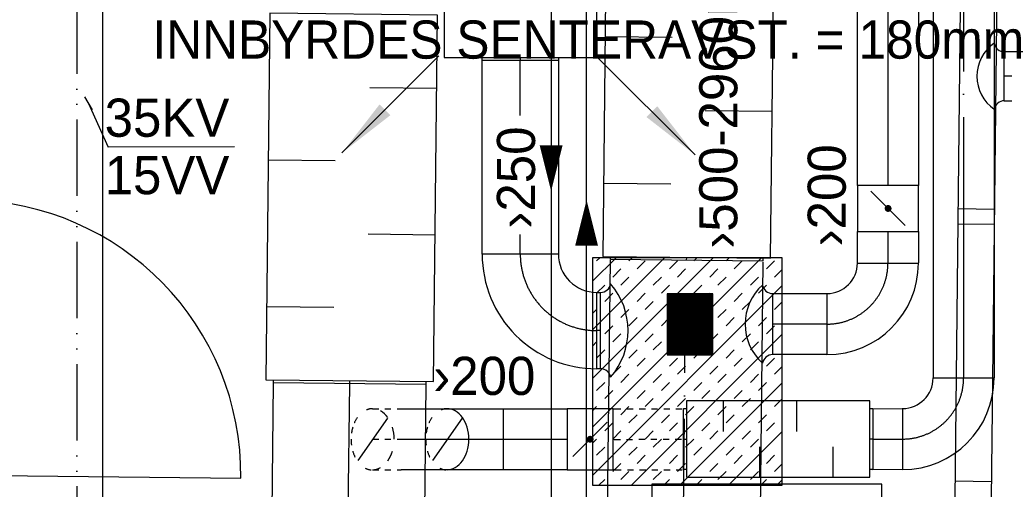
# Model space of a CAD drawing. Header units: millimetres. Extents: x 0 to 83248, y 0 to 52411.
# Tile 58 of 63: x 56048 to 59275, y 44834 to 46372. Entities that reach past the tile are written whole.
import ezdxf
from ezdxf.enums import TextEntityAlignment as Align

# ---------------------------------------------------------------- set-up
doc = ezdxf.new("R2010")
doc.units = ezdxf.units.MM
doc.header["$LTSCALE"] = 50
doc.header["$MEASUREMENT"] = 0
doc.header["$PDMODE"] = 1
for name, pattern in [('2V-CENT', [23, 20, -1.5, 0, -1.5]), ('V-GOMD', [0.8, 0.4, -0.4]), ('V-KV', [2, 1, 1]), ('V-V', [2, 1, 1]), ('V-VV', [8, 5, -1, 0, -1, 0, -1])]:
    doc.linetypes.add(name, pattern=pattern)
doc.layers.get('0').update_dxf_attribs({"linetype": 'CONTINUOUS'})
for name, color, linetype in [('20605A200D001$0$A24-HEL1', 251, 'CONTINUOUS'), ('UTSP_T', 1, 'CONTINUOUS'), ('V060-', 3, 'CONTINUOUS'), ('V061-', 1, 'CONTINUOUS'), ('V070-', 3, 'CONTINUOUS'), ('V080', 1, 'CONTINUOUS'), ('V080-', 3, 'CONTINUOUS'), ('V081', 1, 'CONTINUOUS'), ('V110-', 6, 'CONTINUOUS')]:
    doc.layers.add(name, color=color, linetype=linetype)
doc.styles.add('FISO', font='fiso')
doc.styles.add('ISO', font='ISO')
doc.styles.add('SIMPLEX', font='SIMPLEX')

# ---------------------------------------------------------------- blocks, each defined once
blk = doc.blocks.new('LD_P')
for p, q in [((-0.5, 0.5), (-0.5, -0.5)), ((0.5, 0.5), (-0.5, 0.5)), ((0.5, -0.5), (0.5, 0.5)), ((-0.5, -0.5), (0.5, -0.5))]:
    blk.add_line(p, q)
at = {"color": 1}
for p, q in [((-0.3, 0.5), (-0.3, 0.1)), ((0.1, 0.5), (0.1, 0.1)), ((-0.1, -0.5), (-0.1, -0.1)), ((0.3, -0.5), (0.3, -0.1))]:
    blk.add_line(p, q, dxfattribs=at)
blk = doc.blocks.new('C3A', base_point=(16246, 22590.5))
at = {"color": 0, "linetype": 'ByBlock'}
blk.add_line((16247, 22590.5), (16246, 22590.5), dxfattribs=at)
blk = doc.blocks.new('K3A', base_point=(16246, 22590.5))
at = {"color": 0, "linetype": 'ByBlock'}
for p, q in [((16246, 22591), (16247, 22591)), ((16247, 22591), (16247, 22590)), ((16247, 22590), (16246, 22590))]:
    blk.add_line(p, q, dxfattribs=at)
blk = doc.blocks.new('33A', base_point=(16246, 22590.5))
blk.add_point((16247, 22590.5))
at = {"color": 0, "linetype": 'ByBlock'}
blk.add_blockref('K3A', (16246, 22590.5), dxfattribs=at)
at = {"color": 1, "linetype": '2V-CENT'}
blk.add_blockref('C3A', (16246, 22590.5), dxfattribs=at)
at = {"style": 'SIMPLEX', "flags": 3}
blk.add_attdef('0', (16246, 22590.5), '', height=1, dxfattribs=at)
blk = doc.blocks.new('FLCG45', base_point=(6, 3))
at = {"color": 1, "linetype": 'V-GOMD'}
blk.add_line((5.756, 2.654), (6.244, 3.346), dxfattribs=at)
blk = doc.blocks.new('CBOJ90_PB', base_point=(86107, 31352))
at = {"color": 0, "linetype": 'ByBlock'}
blk.add_arc((86106, 31353), 1, 270, 360, dxfattribs=at)
blk = doc.blocks.new('KBOJ90_PB', base_point=(86107, 31352))
at = {"color": 0, "linetype": 'ByBlock'}
for p, q in [((86106.5, 31353), (86107.5, 31353)), ((86106, 31352.5), (86106, 31351.5))]:
    blk.add_line(p, q, dxfattribs=at)
for radius in [1.5, 0.5]:
    blk.add_arc((86106, 31353), radius, 270, 360, dxfattribs=at)
blk = doc.blocks.new('3BOJ90_PB', base_point=(86107, 31352))
for p in [(86107, 31353), (86106, 31352)]:
    blk.add_point(p)
at = {"color": 1, "linetype": '2V-CENT'}
blk.add_blockref('CBOJ90_PB', (86107, 31352), dxfattribs=at)
at = {"color": 0, "linetype": 'ByBlock'}
blk.add_blockref('KBOJ90_PB', (86107, 31352), dxfattribs=at)
at = {"style": 'ISO', "flags": 3}
blk.add_attdef('0', (86107, 31352), '', height=1, dxfattribs=at)
blk = doc.blocks.new('KSP_P', base_point=(16239.5, 22597.5))
at = {"color": 0, "linetype": 'ByBlock'}
for p, q in [((16240, 22598), (16239, 22598)), ((16239, 22598), (16239, 22597)), ((16240, 22597), (16240, 22598)), ((16239, 22597), (16240, 22597))]:
    blk.add_line(p, q, dxfattribs=at)
blk = doc.blocks.new('2SP_P', base_point=(16239.5, 22597.5))
for p in [(16239, 22597.5), (16240, 22597.5)]:
    blk.add_point(p)
at = {"color": 0, "linetype": 'ByBlock'}
blk.add_blockref('KSP_P', (16239.5, 22597.5), dxfattribs=at)
at = {"style": 'SIMPLEX', "flags": 3}
blk.add_attdef('0', (16239.5, 22597.5), '', height=1, dxfattribs=at)
blk = doc.blocks.new('SPJALL', base_point=(16229, 22594))
at = {"color": 1}
blk.add_line((16228.625, 22593.625), (16229.375, 22594.375), dxfattribs=at)
at = {"color": 1, "const_width": 0.075}
blk.add_lwpolyline([(16229, 22594.0375, -1), (16229, 22593.9625, -1), (16229, 22594.0375, -1)], format="xyb", dxfattribs=at)
blk = doc.blocks.new('TAK_P', base_point=(16247.5, 22586.5))
for p, q in [((16248, 22587), (16247, 22587)), ((16247, 22587), (16247, 22586)), ((16248, 22586), (16248, 22587)), ((16247, 22586), (16248, 22586))]:
    blk.add_line(p, q)
blk = doc.blocks.new('V420', base_point=(455, 404.5))
blk.add_line((455, 404.5), (464, 404.5))
blk.add_solid([(455, 404.5), (459, 405), (459, 404)])
blk = doc.blocks.new('V421', base_point=(455.5, 404.5))
at = {"rotation": 180}
blk.add_blockref('V420', (464.5, 404.5), dxfattribs=at)
blk = doc.blocks.new('A504')
at = {"color": 0}
for p, q in [((-378.8, -15.3), (375.3, -15.3)), ((-378.8, -317), (-378.8, -15.3)), ((339.2, -115.3), (208.5, -14.7)), ((211.2, -115), (338.4, -14.3)), ((211.2, -17.1), (211.2, -115)), ((339.2, -14.7), (339.2, -115.3)), ((375.3, -15.3), (375.3, -317)), ((-6.1, -73.1), (-6.1, -59.1)), ((-6.1, -59.1), (211.2, -59.1)), ((338.4, -59.1), (406.9, -59.1)), ((-338.6, -72.7), (335, -72.7)), ((-298.4, -72.7), (-298.4, -273.9)), ((-1.8, -72.7), (-1.8, -64.7)), ((-1.8, -64.7), (211.2, -64.7)), ((275.8, -67.5), (275.8, -145.8)), ((284.8, -72.7), (284.8, -273.9)), ((338.4, -64.7), (408.9, -64.7)), ((250.3, -145.8), (305.1, -145.8)), ((-303.7, -218.5), (-137.3, -218.5)), ((-137.3, -218.5), (-180.4, -204.6)), ((-180.4, -204.6), (-180.4, -229.7)), ((-180.4, -229.7), (-137.3, -218.5)), ((-338.6, -273.9), (335, -273.9)), ((375.3, -317), (-378.8, -317))]:
    blk.add_line(p, q, dxfattribs=at)
blk = doc.blocks.new('*X322')
at = {"color": 0}
for p, q in [((57924.9, 45037.9), (58479.4, 45592.4)), ((57924.9, 45197), (58320.3, 45592.4)), ((57924.9, 45356.1), (58161.2, 45592.4)), ((57924.9, 45515.2), (58002.1, 45592.4)), ((57938.6, 45581.9), (57949.1, 45592.4)), ((58044.6, 45581.9), (58055.1, 45592.4)), ((58071.1, 45555.4), (58097.7, 45581.9)), ((58177.2, 45555.4), (58203.7, 45581.9)), ((58256.8, 45581.9), (58267.3, 45592.4)), ((58362.8, 45581.9), (58373.3, 45592.4)), ((58389.3, 45555.4), (58415.9, 45581.9)), ((58495.4, 45555.4), (58521.9, 45581.9)), ((57991.6, 45528.8), (58018.1, 45555.4)), ((58203.7, 45528.8), (58230.2, 45555.4)), ((58309.8, 45528.8), (58336.3, 45555.4)), ((58521.9, 45528.8), (58547.1, 45554)), ((57924.9, 44878.8), (58547.1, 45501)), ((57938.6, 45475.8), (57965.1, 45502.3)), ((58018.1, 45502.3), (58044.6, 45528.8)), ((58124.2, 45502.3), (58150.7, 45528.8)), ((58150.7, 45475.8), (58177.2, 45502.3)), ((58256.8, 45475.8), (58283.3, 45502.3)), ((58336.3, 45502.3), (58362.8, 45528.8)), ((58442.4, 45502.3), (58468.9, 45528.8)), ((58468.9, 45475.8), (58495.4, 45502.3)), ((57965.1, 45449.3), (57991.6, 45475.8)), ((58071.1, 45449.3), (58097.7, 45475.8)), ((58283.3, 45449.3), (58309.8, 45475.8)), ((58389.3, 45449.3), (58415.9, 45475.8)), ((58097.7, 45422.8), (58124.2, 45449.3)), ((58203.7, 45422.8), (58230.2, 45449.3)), ((58415.9, 45422.8), (58442.4, 45449.3)), ((58521.9, 45422.8), (58547.1, 45447.9)), ((57924.9, 45409.1), (57938.6, 45422.8)), ((58018.1, 45396.3), (58044.6, 45422.8)), ((58230.2, 45396.3), (58256.8, 45422.8)), ((58336.3, 45396.3), (58362.8, 45422.8)), ((58044.6, 45369.7), (58071.1, 45396.3)), ((58150.7, 45369.7), (58177.2, 45396.3)), ((58362.8, 45369.7), (58389.3, 45396.3)), ((58468.9, 45369.7), (58495.4, 45396.3)), ((57965.1, 45343.2), (57991.6, 45369.7)), ((57991.6, 45316.7), (58018.1, 45343.2)), ((58052.4, 44847.2), (58547.1, 45341.9)), ((58097.7, 45316.7), (58124.2, 45343.2)), ((58177.2, 45343.2), (58203.7, 45369.7)), ((58283.3, 45343.2), (58309.8, 45369.7)), ((58309.8, 45316.7), (58336.3, 45343.2)), ((58415.9, 45316.7), (58442.4, 45343.2)), ((58495.4, 45343.2), (58521.9, 45369.7)), ((57924.9, 45303.1), (57938.6, 45316.7)), ((58124.2, 45290.2), (58150.7, 45316.7)), ((58230.2, 45290.2), (58256.8, 45316.7)), ((58442.4, 45290.2), (58468.9, 45316.7)), ((57938.6, 45263.7), (57965.1, 45290.2)), ((58044.6, 45263.7), (58071.1, 45290.2)), ((58256.8, 45263.7), (58283.3, 45290.2)), ((58362.8, 45263.7), (58389.3, 45290.2)), ((58071.1, 45237.2), (58097.7, 45263.7)), ((58177.2, 45237.2), (58203.7, 45263.7)), ((58389.3, 45237.2), (58415.9, 45263.7)), ((58495.4, 45237.2), (58521.9, 45263.7)), ((57991.6, 45210.6), (58018.1, 45237.2)), ((58018.1, 45184.1), (58044.6, 45210.6)), ((58124.2, 45184.1), (58150.7, 45210.6)), ((58203.7, 45210.6), (58230.2, 45237.2)), ((58309.8, 45210.6), (58336.3, 45237.2)), ((58336.3, 45184.1), (58362.8, 45210.6)), ((58442.4, 45184.1), (58468.9, 45210.6)), ((58521.9, 45210.6), (58547.1, 45235.8)), ((57938.6, 45157.6), (57965.1, 45184.1)), ((58150.7, 45157.6), (58177.2, 45184.1)), ((58211.5, 44847.2), (58547.1, 45182.8)), ((58256.8, 45157.6), (58283.3, 45184.1)), ((58468.9, 45157.6), (58495.4, 45184.1)), ((57965.1, 45131.1), (57991.6, 45157.6)), ((58071.1, 45131.1), (58097.7, 45157.6)), ((58283.3, 45131.1), (58309.8, 45157.6)), ((58389.3, 45131.1), (58415.9, 45157.6)), ((58097.7, 45104.6), (58124.2, 45131.1)), ((58203.7, 45104.6), (58230.2, 45131.1)), ((58415.9, 45104.6), (58442.4, 45131.1)), ((58521.9, 45104.6), (58547.1, 45129.7)), ((57924.9, 45090.9), (57938.6, 45104.6)), ((58018.1, 45078.1), (58044.6, 45104.6)), ((58230.2, 45078.1), (58256.8, 45104.6)), ((58336.3, 45078.1), (58362.8, 45104.6)), ((57965.1, 45025), (57991.6, 45051.5)), ((58044.6, 45051.5), (58071.1, 45078.1)), ((58150.7, 45051.5), (58177.2, 45078.1)), ((58177.2, 45025), (58203.7, 45051.5)), ((58283.3, 45025), (58309.8, 45051.5)), ((58362.8, 45051.5), (58389.3, 45078.1)), ((58468.9, 45051.5), (58495.4, 45078.1)), ((58495.4, 45025), (58521.9, 45051.5)), ((57991.6, 44998.5), (58018.1, 45025)), ((58097.7, 44998.5), (58124.2, 45025)), ((58309.8, 44998.5), (58336.3, 45025)), ((58370.6, 44847.2), (58547.1, 45023.7)), ((58415.9, 44998.5), (58442.4, 45025)), ((57924.9, 44984.9), (57938.6, 44998.5)), ((58124.2, 44972), (58150.7, 44998.5)), ((58230.2, 44972), (58256.8, 44998.5)), ((58442.4, 44972), (58468.9, 44998.5)), ((57938.6, 44945.5), (57965.1, 44972)), ((58044.6, 44945.5), (58071.1, 44972)), ((58256.8, 44945.5), (58283.3, 44972)), ((58362.8, 44945.5), (58389.3, 44972)), ((58071.1, 44919), (58097.7, 44945.5)), ((58177.2, 44919), (58203.7, 44945.5)), ((58389.3, 44919), (58415.9, 44945.5)), ((58495.4, 44919), (58521.9, 44945.5)), ((57991.6, 44892.4), (58018.1, 44919)), ((58018.1, 44865.9), (58044.6, 44892.4)), ((58124.2, 44865.9), (58150.7, 44892.4)), ((58203.7, 44892.4), (58230.2, 44919)), ((58309.8, 44892.4), (58336.3, 44919)), ((58336.3, 44865.9), (58362.8, 44892.4)), ((58442.4, 44865.9), (58468.9, 44892.4)), ((58521.9, 44892.4), (58547.1, 44917.6)), ((57946.3, 44847.2), (57965.1, 44865.9)), ((58158.5, 44847.2), (58177.2, 44865.9)), ((58264.5, 44847.2), (58283.3, 44865.9)), ((58476.7, 44847.2), (58495.4, 44865.9)), ((58529.7, 44847.2), (58547.1, 44864.6))]:
    blk.add_line(p, q, dxfattribs=at)
blk = doc.blocks.new('*X308')
at = {"color": 0}
for p, q in [((52042.3, 22944.8), (52338.1, 23240.6)), ((52042.3, 22953.7), (52329.2, 23240.6)), ((52042.3, 22962.5), (52320.4, 23240.6)), ((52042.3, 22971.4), (52311.6, 23240.6)), ((52042.3, 22980.2), (52302.7, 23240.6)), ((52042.3, 22989), (52293.9, 23240.6)), ((52042.3, 22997.9), (52285, 23240.6)), ((52042.3, 23006.7), (52276.2, 23240.6)), ((52042.3, 23015.6), (52267.4, 23240.6)), ((52042.3, 23024.4), (52258.5, 23240.6)), ((52042.3, 23033.2), (52249.7, 23240.6)), ((52042.3, 23042.1), (52240.8, 23240.6)), ((52042.3, 23050.9), (52232, 23240.6)), ((52042.3, 23059.7), (52223.2, 23240.6)), ((52042.3, 23068.6), (52214.3, 23240.6)), ((52042.3, 23077.4), (52205.5, 23240.6)), ((52042.3, 23086.3), (52196.7, 23240.6)), ((52042.3, 23095.1), (52187.8, 23240.6)), ((52042.3, 23103.9), (52179, 23240.6)), ((52042.3, 23112.8), (52170.1, 23240.6)), ((52042.3, 23121.6), (52161.3, 23240.6)), ((52042.3, 23130.5), (52152.5, 23240.6)), ((52042.3, 23139.3), (52143.6, 23240.6)), ((52042.3, 23148.1), (52134.8, 23240.6)), ((52042.3, 23157), (52125.9, 23240.6)), ((52042.3, 23165.8), (52117.1, 23240.6)), ((52042.3, 23174.7), (52108.3, 23240.6)), ((52042.3, 23183.5), (52099.4, 23240.6)), ((52042.3, 23192.3), (52090.6, 23240.6)), ((52042.3, 23201.2), (52081.7, 23240.6)), ((52042.3, 23210), (52072.9, 23240.6)), ((52042.3, 23218.8), (52064.1, 23240.6)), ((52042.3, 23227.7), (52055.2, 23240.6)), ((52042.3, 23236.5), (52046.4, 23240.6)), ((52046.9, 22940.6), (52346.9, 23240.6)), ((52055.8, 22940.6), (52355.8, 23240.6)), ((52064.6, 22940.6), (52364.6, 23240.6)), ((52073.4, 22940.6), (52373.4, 23240.6)), ((52082.3, 22940.6), (52382.3, 23240.6)), ((52091.1, 22940.6), (52391.1, 23240.6)), ((52099.9, 22940.6), (52399.9, 23240.6)), ((52108.8, 22940.6), (52408.8, 23240.6)), ((52117.6, 22940.6), (52417.6, 23240.6)), ((52126.5, 22940.6), (52426.5, 23240.6)), ((52135.3, 22940.6), (52435.3, 23240.6)), ((52144.1, 22940.6), (52442.3, 23238.8)), ((52153, 22940.6), (52442.3, 23229.9)), ((52161.8, 22940.6), (52442.3, 23221.1)), ((52170.7, 22940.6), (52442.3, 23212.3)), ((52179.5, 22940.6), (52442.3, 23203.4)), ((52188.3, 22940.6), (52442.3, 23194.6)), ((52197.2, 22940.6), (52442.3, 23185.7)), ((52206, 22940.6), (52442.3, 23176.9)), ((52214.9, 22940.6), (52442.3, 23168.1)), ((52223.7, 22940.6), (52442.3, 23159.2)), ((52232.5, 22940.6), (52442.3, 23150.4)), ((52241.4, 22940.6), (52442.3, 23141.5)), ((52250.2, 22940.6), (52442.3, 23132.7)), ((52259, 22940.6), (52442.3, 23123.9)), ((52267.9, 22940.6), (52442.3, 23115)), ((52276.7, 22940.6), (52442.3, 23106.2)), ((52285.6, 22940.6), (52442.3, 23097.4)), ((52294.4, 22940.6), (52442.3, 23088.5)), ((52303.2, 22940.6), (52442.3, 23079.7)), ((52312.1, 22940.6), (52442.3, 23070.8)), ((52320.9, 22940.6), (52442.3, 23062)), ((52329.8, 22940.6), (52442.3, 23053.2)), ((52338.6, 22940.6), (52442.3, 23044.3)), ((52347.4, 22940.6), (52442.3, 23035.5)), ((52356.3, 22940.6), (52442.3, 23026.6)), ((52365.1, 22940.6), (52442.3, 23017.8)), ((52374, 22940.6), (52442.3, 23009)), ((52382.8, 22940.6), (52442.3, 23000.1)), ((52391.6, 22940.6), (52442.3, 22991.3)), ((52400.5, 22940.6), (52442.3, 22982.4)), ((52409.3, 22940.6), (52442.3, 22973.6)), ((52418.1, 22940.6), (52442.3, 22964.8)), ((52427, 22940.6), (52442.3, 22955.9)), ((52435.8, 22940.6), (52442.3, 22947.1))]:
    blk.add_line(p, q, dxfattribs=at)
blk = doc.blocks.new('20605A200D001')
at = {"layer": '20605A200D001$0$A24-HEL1', "color": 7}
for points in [[(74621.2, 46093.2), (74581.7, 42473)], [(74741.2, 46091.9), (74701.7, 42471.7)], [(74712, 43420), (74592, 43421.3)], [(74711.5, 43370), (74591.5, 43371.3)], [(71342.1, 42549.8), (72242, 42540)], [(74582.3, 42530.7), (74702.3, 42529.3)]]:
    blk.add_lwpolyline(points, dxfattribs=at)
blk.add_arc((71342, 42549.8), 900, 359.3758, 89.3747, dxfattribs=at)

msp = doc.modelspace()

# ---------------------------------------------------------------- linework, layer by layer
at = {"layer": 'V060-', "linetype": 'Continuous'}
for p, q in [((58793.91, 45828.53), (58793.91, 47758.41)), ((58993.91, 47758.41), (58993.91, 45828.53)), ((59041.24, 47202.44), (59041.24, 45198.43)), ((59241.24, 47202.44), (59241.24, 45198.43)), ((59464.91, 46266.39), (59274.72, 46266.39)), ((57563.32, 45603.93), (57563.32, 46237)), ((57813.32, 46237), (57813.32, 45603.93)), ((59274.72, 46106.39), (59464.91, 46106.39)), ((58793.91, 45575.45), (58793.91, 45678.53)), ((58993.91, 45678.53), (58993.91, 45575.45)), ((57967.08, 44067.63), (57983.62, 45584.09)), ((58483.58, 45578.03), (58467.05, 44062.22)), ((57938.32, 45478.77), (57951.67, 45478.77)), ((58515.11, 45474.86, 274.58), (58693.36, 45474.83)), ((58693.36, 45274.83), (58515.11, 45274.86, 274.58)), ((57951.67, 45228.77), (57938.32, 45228.77)), ((56801.8, 38081.93), (56879.24, 45182.29)), ((57379.21, 45176.84), (57301.77, 38076.52)), ((57297.69, 45097.97), (57842.35, 45097.97)), ((57992.35, 45097.97), (57998.36, 45097.41)), ((58843.18, 45097.9), (58940.33, 45098.43)), ((57842.35, 44897.97), (57297.69, 44897.97)), ((57999.34, 44897.41), (57992.35, 44897.97)), ((58940.33, 44898.43), (58843.18, 44897.9))]:
    msp.add_line(p, q, dxfattribs=at)
at = {"layer": 'V060-', "color": 1, "linetype": '2V-CENT'}
for p, q in [((58893.91, 45828.53), (58893.91, 47758.41)), ((59141.24, 47202.44), (59141.24, 45198.43)), ((57688.32, 46057.48), (57688.32, 46237)), ((59464.91, 46186.39), (59274.72, 46186.39)), ((57688.32, 45603.77), (57688.32, 45668.64)), ((58893.91, 45575.45), (58893.91, 45678.53)), ((58217.07, 44064.92), (58229.74, 45447.04)), ((58693.36, 45374.83), (58515.11, 45374.86, 274.58)), ((57951.67, 45353.77), (57938.32, 45353.77)), ((57071.23, 39862.16), (57129.22, 45179.56)), ((57297.69, 44997.97), (57842.35, 44997.97)), ((57992.35, 44997.97), (57996.39, 44997.41)), ((58843.18, 44997.9), (58940.33, 44998.43))]:
    msp.add_line(p, q, dxfattribs=at)
at = {"layer": 'V060-'}
for p, q in [((59274.72, 46106.39), (59274.72, 46266.39)), ((57951.67, 45228.77), (57951.67, 45478.77)), ((58515.11, 45474.86, 274.58), (58515.11, 45274.86, 274.58)), ((57632.21, 45097.97), (57632.21, 44897.97))]:
    msp.add_line(p, q, dxfattribs=at)
at = {"layer": 'V060-', "color": 1, "linetype": 'V-GOMD'}
for p, q in [((57204.33, 45097.97), (57297.69, 45097.97)), ((57998.36, 45097.41), (58221.75, 45097.97)), ((57204.33, 44997.97), (57297.69, 44997.97)), ((57996.39, 44997.41), (58225.12, 44997.97)), ((57204.33, 44897.97), (57297.69, 44897.97)), ((57999.34, 44897.41), (58222.76, 44897.97))]:
    msp.add_line(p, q, dxfattribs=at)
at = {"layer": 'V060-', "color": 1}
msp.add_lwpolyline([(57924.92, 44847.18), (58547.1, 44847.18), (58547.1, 45592.38), (57924.92, 45592.38)], close=True, dxfattribs=at)
at = {"layer": 'V060-'}
msp.add_lwpolyline([(58319.86, 45274.51), (58319.86, 45474.51), (58169.86, 45474.51), (58169.86, 45274.51)], close=True, dxfattribs=at)
at = {"layer": 'V060-', "color": 3, "linetype": 'ByBlock'}
msp.add_lwpolyline([(57449.02, 44897.97, 0.1332562), (57474.71, 44904.94, 0.1067563), (57499.02, 44927.26, 0.0828275), (57514.05, 44958.36, 0.0713517), (57519.73, 44997.97, 0.0713517), (57514.05, 45037.59, 0.0828275), (57499.02, 45068.69, 0.1067563), (57474.71, 45091.01, 0.1332562), (57449.02, 45097.97, 0.1332562)], format="xyb", dxfattribs=at)
at = {"layer": 'V060-'}
for centre, radius, start, end in [((59315.61, 46186.39), 130.71, 124.36745, 235.63255), ((59275.22, 46300.32), 33.94, 190.25073, 269.16301), ((59275.22, 46072.45), 33.94, 90.83699, 169.74927), ((57951.17, 45512.7), 33.94, 270.83699, 349.74927), ((57807.7, 45353.77), 233.79, 319.15755, 400.84245), ((58597.41, 45374.86, 274.58), 172.13, 132.01259, 227.98741), ((58515.6, 45508.8, 274.58), 33.94, 190.25073, 269.16301), ((58515.6, 45240.93, 274.58), 33.94, 90.83699, 169.74927), ((57951.17, 45194.84), 33.94, 10.25073, 89.16301)]:
    msp.add_arc(centre, radius, start, end, dxfattribs=at)
at = {"layer": 'V060-', "color": 1, "linetype": 'V-GOMD'}
for centre, radius, start, end in [((57204.33, 45047.16), 50.81, 90, 120.36119), ((57240.03, 45008.09), 104.96, 144.73561, 163.67505), ((57274.55, 44997.97), 140.94, 163.67505, 180), ((57274.55, 44997.97), 140.94, 180, 196.32495), ((57240.03, 44987.86), 104.96, 196.32495, 215.26439), ((57200.84, 44938.37), 40.55, 239.63881, 274.93759)]:
    msp.add_arc(centre, radius, start, end, dxfattribs=at)
at = {"layer": 'V060-', "color": 1, "linetype": 'ByBlock'}
for centre, radius, start, end in [((57190.49, 45023.55), 78.18, 35.26439, 59.63881), ((57134.1, 44997.97), 140.94, 0, 16.32495), ((57168.63, 44987.86), 104.96, 324.73561, 343.67505), ((57204.33, 44948.79), 50.81, 270, 300.36119)]:
    msp.add_arc(centre, radius, start, end, dxfattribs=at)
at = {"layer": 'V060-', "color": 3, "linetype": 'V-GOMD'}
for centre, radius, start, end in [((57449.02, 45047.16), 50.81, 90, 120.36119), ((57484.72, 45008.09), 104.96, 144.73561, 163.67505), ((57519.25, 44997.97), 140.94, 163.67505, 180), ((57519.25, 44997.97), 140.94, 180, 196.32495), ((57484.72, 44987.86), 104.96, 196.32495, 215.26439), ((57445.53, 44938.37), 40.55, 239.63881, 274.93759)]:
    msp.add_arc(centre, radius, start, end, dxfattribs=at)
at = {"layer": 'V080-', "linetype": 'V-KV'}
msp.add_line((56319.27, 46487.85), (56319.27, 44666.45), dxfattribs=at)
at = {"layer": 'V080-', "linetype": 'V-VV'}
msp.add_line((56234.58, 46444.6), (56234.58, 44588.15), dxfattribs=at)
at = {"layer": 'V081'}
for p, q in [((56260.47, 46119.34), (56285.47, 46076.04)), ((56272.97, 46097.69), (56338.15, 45954.31)), ((56751.47, 45955.14), (56338.15, 45954.31))]:
    msp.add_line(p, q, dxfattribs=at)
at = {"layer": 'V110-', "linetype": 'V-V'}
for p, q in [((57790.88, 43522.4), (57790.88, 47188.39)), ((57905.43, 43691.7), (57905.43, 47204.74))]:
    msp.add_line(p, q, dxfattribs=at)
at = {"layer": 'V110-'}
for points in [[(57789.41, 45810.22, 0, 75, 0), (57789.41, 45960.22, 75, 75, 0)], [(57905.65, 45781.46, 0, 75, 0), (57905.65, 45631.46, 75, 75, 0)]]:
    msp.add_lwpolyline(points, format="xyseb", dxfattribs=at)

# ---------------------------------------------------------------- block references
at = {"layer": 'V060-'}
msp.add_blockref('20605A200D001', (-15469.5, 2330.58), dxfattribs=at)
for name, p, xscale, yscale, zscale, rotation in [('LD_P', (58240.28, 46193.6), 1200, 550, 1200, 89.37512193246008), ('LD_P', (57135.88, 45789.53), 1200, 550, 1200, 89.37512193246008), ('SPJALL', (58893.91, 45753.53), 150, 150, 150, 90), ('*X308', (69790.18, 19253.37), 0.5, 0.5, 0.5, 90), ('FLCG45', (57449.02, 44997.97), 200, 200, 200, 180)]:
    msp.add_blockref(name, p, dxfattribs=dict(at, xscale=xscale, yscale=yscale, zscale=zscale, rotation=rotation))
at = {"layer": 'V060-', "linetype": 'Continuous'}
for name, p, xscale, yscale, zscale, rotation in [('2SP_P', (58893.91, 45753.53), 150, 200.0000000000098, 150, 90), ('3BOJ90_PB', (57688.32, 45353.77), 250.0000000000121, 250.0000000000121, 250.0000000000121, 270), ('33A', (58233.74, 45593.63), 10, 500, 10, 269.37512193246), ('33A', (57129.33, 45189.56), 10, 500, 10, 269.37512193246), ('33A', (58233.46, 44998.28), 10, 200, 10, 180)]:
    msp.add_blockref(name, p, dxfattribs=dict(at, xscale=xscale, yscale=yscale, zscale=zscale, rotation=rotation))
at = {"layer": 'V060-', "color": 1}
msp.add_blockref('*X322', (0, 0), dxfattribs=at)
at = {"layer": 'V060-', "linetype": 'Continuous', "yscale": 200}
for name, p, xscale, zscale in [('3BOJ90_PB', (58893.36, 45374.83), 200, 200), ('3BOJ90_PB', (59141.24, 44998.43), 200, 200), ('2SP_P', (57917.35, 44997.97), 150, 150), ('33A', (58833.46, 44998.28), 10, 10)]:
    msp.add_blockref(name, p, dxfattribs=dict(at, xscale=xscale, zscale=zscale))
at = {"layer": 'V060-'}
for name, p, xscale, yscale, zscale in [('LD_P', (58533.46, 44998.28), 600, 250, 600), ('SPJALL', (57917.35, 44997.97), 150, 150, 150)]:
    msp.add_blockref(name, p, dxfattribs=dict(at, xscale=xscale, yscale=yscale, zscale=zscale))
at = {"layer": 'V060-', "color": 1, "xscale": 200, "yscale": 200, "zscale": 200, "rotation": 180}
msp.add_blockref('FLCG45', (57204.33, 44997.97), dxfattribs=at)
at = {"layer": 'V070-'}
for name, p, xscale, yscale, zscale, rotation in [('TAK_P', (57688.78, 46497.96), 500, 500, 500, 270), ('V421', (57421.86, 46253.5), 50, 50, 50, 225), ('V421', (57942.94, 46247.24), 50, 50, 50, 315)]:
    msp.add_blockref(name, p, dxfattribs=dict(at, xscale=xscale, yscale=yscale, zscale=zscale, rotation=rotation))
at = {"layer": 'V070-', "linetype": 'Continuous', "xscale": 10, "yscale": 250, "zscale": 10, "rotation": 270}
msp.add_blockref('33A', (57688.78, 46247.96), dxfattribs=at)
at = {"layer": 'V080', "xscale": -1, "rotation": 180}
msp.add_blockref('A504', (58498.37, 44533.7), dxfattribs=at)

# ---------------------------------------------------------------- texts
at = {"layer": 'UTSP_T', "color": 1, "style": 'FISO'}
msp.add_text('INNBYRDES SENTERAVST. = 180mm', height=125, dxfattribs=at).set_placement((56482.26, 46244.06))
at = {"layer": 'V061-', "color": 1, "style": 'FISO'}
for s, p in [('›500-2960m3/h', (58399.78, 45621.86)), ('›250', (57736.74, 45687.43)), ('›200', (58755.25, 45629.23))]:
    msp.add_text(s, height=125, rotation=90, dxfattribs=at).set_placement(p)
msp.add_text('›200', height=125, dxfattribs=at).set_placement((57403.19, 45142.93))
at = {"layer": 'V081', "color": 1, "style": 'FISO'}
for s, p in [('35KV', (56735, 45988.29)), ('15VV', (56735, 45800.22))]:
    msp.add_text(s, height=125, dxfattribs=at).set_placement(p, align=Align.RIGHT)

doc.saveas('drawing.dxf')
